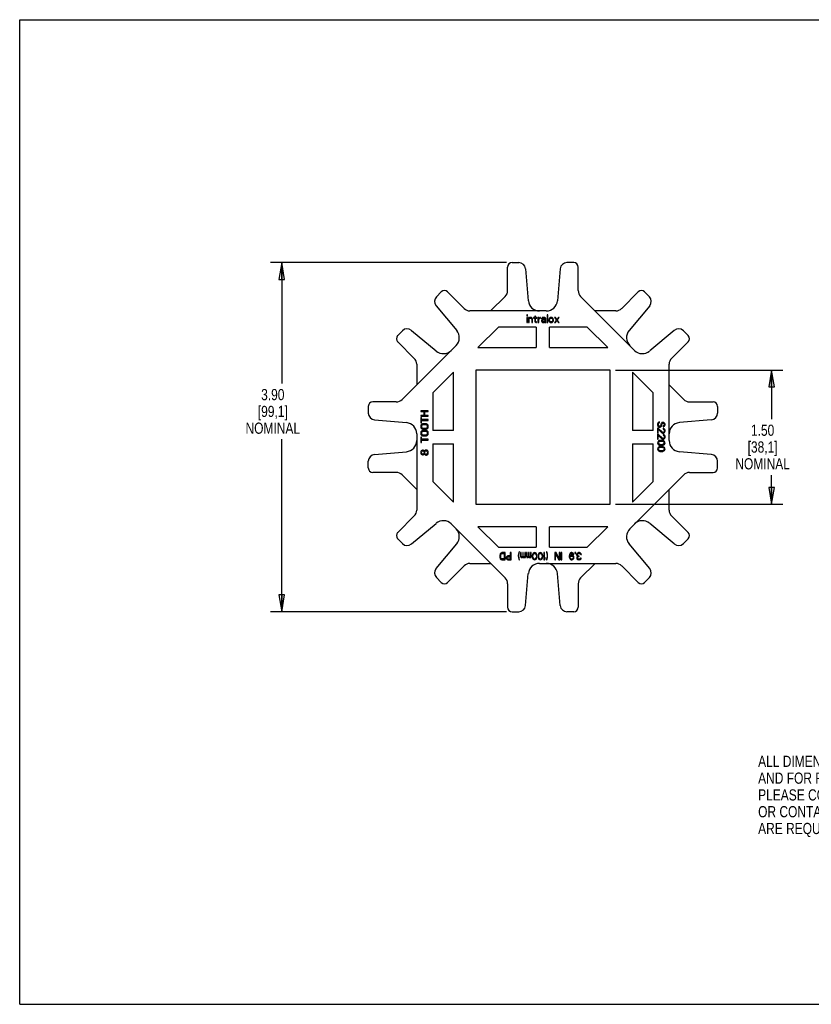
# Model space of a CAD drawing. Header units: inches. Extents: x 0 to 17, y 0 to 11.
# Tile 1 of 2: x 0 to 8.8, y 0 to 11. Entities that reach past the tile are written whole.
import ezdxf

# ---------------------------------------------------------------- set-up
doc = ezdxf.new("R2010")
doc.units = ezdxf.units.IN
doc.header["$LTSCALE"] = 0.935
doc.header["$MEASUREMENT"] = 0
doc.layers.get('0').update_dxf_attribs({"linetype": 'CONTINUOUS'})
doc.layers.add('ALL_FEATURES', color=7, linetype='CONTINUOUS')
doc.styles.get("Standard").update_dxf_attribs({"font": 'txt', "width": 0.8})
doc.dimstyles.new('DIMSTYLE_1', dxfattribs={"dimtxt": 0.125, "dimasz": 0.1875, "dimexe": 0.18, "dimexo": 0.0625, "dimgap": 0.09, "dimtad": 0, "dimtih": 1, "dimtoh": 1, "dimzin": 4, "dimdsep": 46, "dimtxsty": 'STANDARD', "dimblk": 'CLOSED', "dimblk1": 'CLOSED', "dimblk2": 'CLOSED', "dimcen": 0.09, "dimadec": 0, "dimazin": 0, "dimtp": 0.01, "dimtm": 0.01, "dimtfac": 1, "dimtofl": 0, "dimtmove": 0, "dimatfit": 3, "dimldrblk": 'CLOSED', "dimfxl": 1, "dimtolj": 1, "dimtzin": 4, "dimarcsym": 0})

# ---------------------------------------------------------------- blocks, each defined once
blk = doc.blocks.new('_CLOSED')
at = {"color": 0, "linetype": 'BYBLOCK'}
for p, q in [((0, 0), (-1, 0.167)), ((-1, 0.167), (-1, -0.167)), ((-1, -0.167), (0, 0)), ((-1, 0), (0, 0))]:
    blk.add_line(p, q, dxfattribs=at)
blk = doc.blocks.new('*D1')
at = {"color": 3, "linetype": 'CONTINUOUS'}
for p, q in [((6.656, 7.086), (8.523, 7.086)), ((8.398, 7.086), (8.398, 6.538)), ((8.398, 5.586), (8.398, 5.913)), ((6.656, 5.586), (8.523, 5.586))]:
    blk.add_line(p, q, dxfattribs=at)
at = {"color": 3, "linetype": 'CONTINUOUS', "xscale": 0.1875, "yscale": 0.1875, "zscale": 0.1875}
for p, rotation in [((8.398, 7.086), 90), ((8.398, 5.586), 270)]:
    blk.add_blockref('_CLOSED', p, dxfattribs=dict(at, rotation=rotation))
at = {"color": 3, "linetype": 'CONTINUOUS', "insert": (8.298, 6.476), "char_height": 0.125, "width": 0.7, "attachment_point": 2, "line_spacing_factor": 0.9}
blk.add_mtext('1.50\\P[38,1]\\PNOMINAL', dxfattribs=at)
blk = doc.blocks.new('*D2')
at = {"color": 3, "linetype": 'CONTINUOUS'}
for p, q in [((5.437, 8.286), (2.802, 8.286)), ((2.927, 8.286), (2.927, 6.937)), ((2.927, 4.386), (2.927, 6.312)), ((5.437, 4.386), (2.802, 4.386))]:
    blk.add_line(p, q, dxfattribs=at)
at = {"color": 3, "linetype": 'CONTINUOUS', "xscale": 0.1875, "yscale": 0.1875, "zscale": 0.1875}
for p, rotation in [((2.927, 8.286), 90), ((2.927, 4.386), 270)]:
    blk.add_blockref('_CLOSED', p, dxfattribs=dict(at, rotation=rotation))
at = {"color": 3, "linetype": 'CONTINUOUS', "insert": (2.827, 6.874), "char_height": 0.125, "width": 0.7, "attachment_point": 2, "line_spacing_factor": 0.9}
blk.add_mtext('3.90\\P[99,1]\\PNOMINAL', dxfattribs=at)

msp = doc.modelspace()

# ---------------------------------------------------------------- linework, layer by layer
at = {"color": 7, "linetype": 'CONTINUOUS'}
for p, q in [((0, 0), (0, 11)), ((0, 11), (17, 11)), ((5.5, 8.286), (5.575, 8.286)), ((6.188, 8.286), (6.113, 8.286)), ((5.45, 7.974), (5.45, 8.236)), ((5.65, 8.217), (5.681, 7.86)), ((6.038, 8.217), (6.007, 7.86)), ((6.238, 7.974), (6.238, 8.236)), ((4.708, 7.958), (4.655, 7.905)), ((4.964, 7.773), (4.779, 7.958)), ((6.724, 7.773), (6.909, 7.958)), ((6.979, 7.958), (7.033, 7.905)), ((5.423, 7.909), (5.26, 7.746)), ((6.868, 7.306), (6.265, 7.909)), ((4.651, 7.804), (4.881, 7.529)), ((5.882, 7.746), (5.029, 7.746)), ((5.664, 7.701), (5.664, 7.692)), ((5.672, 7.701), (5.664, 7.701)), ((5.672, 7.692), (5.672, 7.701)), ((5.892, 7.701), (5.892, 7.616)), ((5.899, 7.701), (5.892, 7.701)), ((5.899, 7.616), (5.899, 7.701)), ((6.658, 7.746), (6.428, 7.746)), ((7.037, 7.804), (6.806, 7.529)), ((5.664, 7.692), (5.672, 7.692)), ((5.664, 7.674), (5.664, 7.616)), ((5.672, 7.674), (5.664, 7.674)), ((5.664, 7.616), (5.672, 7.616)), ((5.672, 7.616), (5.672, 7.674)), ((5.684, 7.674), (5.684, 7.616)), ((5.692, 7.674), (5.684, 7.674)), ((5.684, 7.616), (5.692, 7.616)), ((5.692, 7.665), (5.692, 7.674)), ((5.695, 7.668), (5.692, 7.665)), ((5.692, 7.657), (5.695, 7.661)), ((5.692, 7.616), (5.692, 7.657)), ((5.699, 7.672), (5.695, 7.668)), ((5.695, 7.661), (5.699, 7.665)), ((5.706, 7.674), (5.699, 7.672)), ((5.699, 7.665), (5.706, 7.667)), ((5.712, 7.674), (5.706, 7.674)), ((5.706, 7.667), (5.712, 7.665)), ((5.716, 7.672), (5.712, 7.674)), ((5.712, 7.665), (5.715, 7.663)), ((5.715, 7.663), (5.718, 7.659)), ((5.721, 7.668), (5.716, 7.672)), ((5.718, 7.659), (5.72, 7.65)), ((5.72, 7.65), (5.72, 7.616)), ((5.72, 7.616), (5.727, 7.616)), ((5.724, 7.665), (5.721, 7.668)), ((5.726, 7.659), (5.724, 7.665)), ((5.727, 7.65), (5.726, 7.659)), ((5.727, 7.616), (5.727, 7.65)), ((5.74, 7.674), (5.74, 7.667)), ((5.752, 7.674), (5.74, 7.674)), ((5.74, 7.667), (5.752, 7.667)), ((5.752, 7.688), (5.752, 7.674)), ((5.76, 7.688), (5.752, 7.688)), ((5.752, 7.667), (5.752, 7.63)), ((5.752, 7.63), (5.755, 7.623)), ((5.755, 7.623), (5.76, 7.62)), ((5.76, 7.674), (5.76, 7.688)), ((5.777, 7.674), (5.76, 7.674)), ((5.76, 7.634), (5.76, 7.667)), ((5.76, 7.667), (5.777, 7.667)), ((5.761, 7.629), (5.76, 7.634)), ((5.76, 7.62), (5.765, 7.618)), ((5.766, 7.625), (5.761, 7.629)), ((5.765, 7.618), (5.774, 7.616)), ((5.774, 7.623), (5.766, 7.625)), ((5.774, 7.616), (5.774, 7.623)), ((5.777, 7.667), (5.777, 7.674)), ((5.789, 7.674), (5.789, 7.616)), ((5.797, 7.674), (5.789, 7.674)), ((5.789, 7.616), (5.797, 7.616)), ((5.797, 7.663), (5.797, 7.674)), ((5.8, 7.667), (5.797, 7.663)), ((5.797, 7.652), (5.802, 7.659)), ((5.797, 7.616), (5.797, 7.652)), ((5.805, 7.67), (5.8, 7.667)), ((5.802, 7.659), (5.808, 7.663)), ((5.809, 7.672), (5.805, 7.67)), ((5.808, 7.663), (5.817, 7.665)), ((5.817, 7.674), (5.809, 7.672)), ((5.817, 7.665), (5.817, 7.674)), ((5.831, 7.667), (5.83, 7.663)), ((5.83, 7.663), (5.83, 7.659)), ((5.83, 7.659), (5.837, 7.659)), ((5.833, 7.645), (5.83, 7.638)), ((5.83, 7.638), (5.83, 7.632)), ((5.83, 7.632), (5.831, 7.625)), ((5.834, 7.67), (5.831, 7.667)), ((5.831, 7.625), (5.836, 7.62)), ((5.836, 7.648), (5.833, 7.645)), ((5.837, 7.672), (5.834, 7.67)), ((5.842, 7.652), (5.836, 7.648)), ((5.836, 7.62), (5.839, 7.618)), ((5.848, 7.674), (5.837, 7.672)), ((5.837, 7.659), (5.839, 7.663)), ((5.837, 7.634), (5.839, 7.639)), ((5.837, 7.63), (5.837, 7.634)), ((5.839, 7.627), (5.837, 7.63)), ((5.839, 7.663), (5.842, 7.665)), ((5.839, 7.639), (5.842, 7.643)), ((5.845, 7.623), (5.839, 7.627)), ((5.839, 7.618), (5.845, 7.616)), ((5.842, 7.665), (5.848, 7.667)), ((5.851, 7.654), (5.842, 7.652)), ((5.842, 7.643), (5.845, 7.645)), ((5.845, 7.645), (5.851, 7.647)), ((5.854, 7.623), (5.845, 7.623)), ((5.845, 7.616), (5.854, 7.616)), ((5.857, 7.674), (5.848, 7.674)), ((5.848, 7.667), (5.857, 7.667)), ((5.868, 7.654), (5.851, 7.654)), ((5.851, 7.647), (5.868, 7.647)), ((5.862, 7.627), (5.854, 7.623)), ((5.854, 7.616), (5.862, 7.618)), ((5.867, 7.672), (5.857, 7.674)), ((5.857, 7.667), (5.864, 7.665)), ((5.867, 7.632), (5.862, 7.627)), ((5.862, 7.618), (5.867, 7.621)), ((5.864, 7.665), (5.867, 7.663)), ((5.871, 7.668), (5.867, 7.672)), ((5.867, 7.663), (5.868, 7.659)), ((5.868, 7.636), (5.867, 7.632)), ((5.867, 7.621), (5.868, 7.625)), ((5.868, 7.659), (5.868, 7.654)), ((5.868, 7.647), (5.868, 7.636)), ((5.868, 7.625), (5.87, 7.62)), ((5.87, 7.62), (5.871, 7.616)), ((5.875, 7.665), (5.871, 7.668)), ((5.871, 7.616), (5.879, 7.616)), ((5.876, 7.659), (5.875, 7.665)), ((5.876, 7.63), (5.876, 7.659)), ((5.878, 7.621), (5.876, 7.63)), ((5.879, 7.616), (5.878, 7.621)), ((5.892, 7.616), (5.899, 7.616)), ((5.913, 7.656), (5.912, 7.648)), ((5.912, 7.648), (5.912, 7.641)), ((5.912, 7.641), (5.915, 7.629)), ((5.915, 7.661), (5.913, 7.656)), ((5.918, 7.667), (5.915, 7.661)), ((5.915, 7.629), (5.918, 7.623)), ((5.921, 7.67), (5.918, 7.667)), ((5.918, 7.623), (5.921, 7.62)), ((5.919, 7.648), (5.921, 7.656)), ((5.919, 7.641), (5.919, 7.648)), ((5.921, 7.634), (5.919, 7.641)), ((5.924, 7.672), (5.921, 7.67)), ((5.921, 7.656), (5.924, 7.661)), ((5.924, 7.629), (5.921, 7.634)), ((5.921, 7.62), (5.924, 7.618)), ((5.93, 7.674), (5.924, 7.672)), ((5.924, 7.661), (5.927, 7.665)), ((5.927, 7.625), (5.924, 7.629)), ((5.924, 7.618), (5.93, 7.616)), ((5.927, 7.665), (5.933, 7.667)), ((5.933, 7.623), (5.927, 7.625)), ((5.943, 7.674), (5.93, 7.674)), ((5.93, 7.616), (5.943, 7.616)), ((5.933, 7.667), (5.94, 7.667)), ((5.94, 7.623), (5.933, 7.623)), ((5.94, 7.667), (5.946, 7.665)), ((5.946, 7.625), (5.94, 7.623)), ((5.949, 7.672), (5.943, 7.674)), ((5.943, 7.616), (5.949, 7.618)), ((5.946, 7.665), (5.949, 7.661)), ((5.949, 7.629), (5.946, 7.625)), ((5.952, 7.67), (5.949, 7.672)), ((5.949, 7.661), (5.952, 7.656)), ((5.952, 7.634), (5.949, 7.629)), ((5.949, 7.618), (5.952, 7.62)), ((5.955, 7.667), (5.952, 7.67)), ((5.952, 7.656), (5.954, 7.648)), ((5.954, 7.641), (5.952, 7.634)), ((5.952, 7.62), (5.955, 7.623)), ((5.954, 7.648), (5.954, 7.641)), ((5.958, 7.661), (5.955, 7.667)), ((5.955, 7.623), (5.958, 7.629)), ((5.96, 7.656), (5.958, 7.661)), ((5.958, 7.629), (5.961, 7.641)), ((5.961, 7.648), (5.96, 7.656)), ((5.961, 7.641), (5.961, 7.648)), ((5.974, 7.674), (5.995, 7.645)), ((5.983, 7.674), (5.974, 7.674)), ((5.995, 7.645), (5.974, 7.616)), ((5.974, 7.616), (5.983, 7.616)), ((6, 7.65), (5.983, 7.674)), ((5.983, 7.616), (6, 7.639)), ((6.017, 7.674), (6, 7.65)), ((6, 7.639), (6.017, 7.616)), ((6.005, 7.645), (6.026, 7.674)), ((6.026, 7.616), (6.005, 7.645)), ((6.026, 7.674), (6.017, 7.674)), ((6.017, 7.616), (6.026, 7.616)), ((4.222, 7.472), (4.275, 7.525)), ((4.376, 7.529), (4.651, 7.299)), ((5.349, 7.566), (5.119, 7.336)), ((5.769, 7.566), (5.349, 7.566)), ((5.769, 7.566), (5.769, 7.336)), ((5.919, 7.336), (5.919, 7.566)), ((6.339, 7.566), (5.919, 7.566)), ((6.569, 7.336), (6.339, 7.566)), ((7.311, 7.529), (7.037, 7.299)), ((7.466, 7.472), (7.413, 7.525)), ((4.407, 7.216), (4.222, 7.401)), ((7.281, 7.216), (7.466, 7.401)), ((4.874, 7.36), (4.271, 6.757)), ((5.119, 7.336), (5.769, 7.336)), ((5.919, 7.336), (6.569, 7.336)), ((4.434, 7.151), (4.434, 6.92)), ((7.254, 6.298), (7.254, 7.151)), ((4.844, 7.061), (4.614, 6.831)), ((4.844, 6.411), (4.844, 7.061)), ((6.844, 7.061), (6.844, 6.411)), ((7.074, 6.831), (6.844, 7.061)), ((4.614, 6.831), (4.614, 6.411)), ((7.074, 6.411), (7.074, 6.831)), ((7.417, 6.757), (7.254, 6.92)), ((4.206, 6.73), (3.944, 6.73)), ((7.482, 6.73), (7.744, 6.73)), ((3.894, 6.68), (3.894, 6.605)), ((4.479, 6.632), (4.479, 6.622)), ((4.564, 6.632), (4.479, 6.632)), ((4.479, 6.622), (4.513, 6.622)), ((4.513, 6.622), (4.513, 6.579)), ((4.524, 6.579), (4.524, 6.622)), ((4.524, 6.622), (4.564, 6.622)), ((4.564, 6.622), (4.564, 6.632)), ((7.794, 6.68), (7.794, 6.605)), ((3.962, 6.53), (4.32, 6.499)), ((4.479, 6.579), (4.479, 6.57)), ((4.513, 6.579), (4.479, 6.579)), ((4.479, 6.57), (4.564, 6.57)), ((4.479, 6.557), (4.479, 6.498)), ((4.488, 6.557), (4.479, 6.557)), ((4.479, 6.498), (4.488, 6.498)), ((4.488, 6.533), (4.488, 6.557)), ((4.564, 6.533), (4.488, 6.533)), ((4.488, 6.498), (4.488, 6.523)), ((4.488, 6.523), (4.564, 6.523)), ((4.564, 6.579), (4.524, 6.579)), ((4.564, 6.57), (4.564, 6.579)), ((4.564, 6.523), (4.564, 6.533)), ((7.126, 6.492), (7.124, 6.484)), ((7.131, 6.5), (7.126, 6.492)), ((7.14, 6.504), (7.131, 6.5)), ((7.135, 6.484), (7.136, 6.49)), ((7.136, 6.49), (7.142, 6.495)), ((7.147, 6.506), (7.14, 6.504)), ((7.142, 6.495), (7.147, 6.497)), ((7.147, 6.497), (7.147, 6.506)), ((7.167, 6.494), (7.164, 6.487)), ((7.174, 6.5), (7.167, 6.494)), ((7.182, 6.501), (7.174, 6.5)), ((7.174, 6.486), (7.178, 6.49)), ((7.178, 6.49), (7.183, 6.492)), ((7.189, 6.501), (7.182, 6.501)), ((7.183, 6.492), (7.187, 6.492)), ((7.187, 6.492), (7.193, 6.49)), ((7.196, 6.5), (7.189, 6.501)), ((7.193, 6.49), (7.196, 6.486)), ((7.203, 6.494), (7.196, 6.5)), ((7.207, 6.487), (7.203, 6.494)), ((7.725, 6.53), (7.368, 6.499)), ((4.481, 6.469), (4.479, 6.461)), ((4.479, 6.461), (4.479, 6.449)), ((4.479, 6.449), (4.481, 6.441)), ((4.481, 6.395), (4.479, 6.387)), ((4.479, 6.387), (4.479, 6.375)), ((4.484, 6.475), (4.481, 6.469)), ((4.481, 6.441), (4.484, 6.435)), ((4.484, 6.401), (4.481, 6.395)), ((4.491, 6.481), (4.484, 6.475)), ((4.484, 6.435), (4.491, 6.429)), ((4.491, 6.407), (4.484, 6.401)), ((4.49, 6.461), (4.491, 6.467)), ((4.49, 6.449), (4.49, 6.461)), ((4.491, 6.443), (4.49, 6.449)), ((4.49, 6.387), (4.491, 6.393)), ((4.49, 6.375), (4.49, 6.387)), ((4.499, 6.485), (4.491, 6.481)), ((4.491, 6.467), (4.495, 6.472)), ((4.495, 6.438), (4.491, 6.443)), ((4.491, 6.429), (4.499, 6.426)), ((4.499, 6.41), (4.491, 6.407)), ((4.491, 6.393), (4.495, 6.398)), ((4.495, 6.472), (4.5, 6.475)), ((4.5, 6.435), (4.495, 6.438)), ((4.495, 6.398), (4.5, 6.401)), ((4.508, 6.486), (4.499, 6.485)), ((4.499, 6.426), (4.508, 6.424)), ((4.508, 6.412), (4.499, 6.41)), ((4.5, 6.475), (4.508, 6.477)), ((4.508, 6.433), (4.5, 6.435)), ((4.5, 6.401), (4.508, 6.402)), ((4.535, 6.486), (4.508, 6.486)), ((4.508, 6.477), (4.535, 6.477)), ((4.535, 6.433), (4.508, 6.433)), ((4.508, 6.424), (4.535, 6.424)), ((4.535, 6.412), (4.508, 6.412)), ((4.508, 6.402), (4.535, 6.402)), ((4.544, 6.485), (4.535, 6.486)), ((4.535, 6.477), (4.542, 6.475)), ((4.542, 6.435), (4.535, 6.433)), ((4.535, 6.424), (4.544, 6.426)), ((4.544, 6.41), (4.535, 6.412)), ((4.535, 6.402), (4.542, 6.401)), ((4.542, 6.475), (4.548, 6.472)), ((4.548, 6.438), (4.542, 6.435)), ((4.542, 6.401), (4.548, 6.398)), ((4.551, 6.481), (4.544, 6.485)), ((4.544, 6.426), (4.551, 6.429)), ((4.551, 6.407), (4.544, 6.41)), ((4.548, 6.472), (4.551, 6.467)), ((4.551, 6.443), (4.548, 6.438)), ((4.548, 6.398), (4.551, 6.393)), ((4.558, 6.475), (4.551, 6.481)), ((4.551, 6.467), (4.553, 6.461)), ((4.553, 6.449), (4.551, 6.443)), ((4.551, 6.429), (4.558, 6.435)), ((4.558, 6.401), (4.551, 6.407)), ((4.551, 6.393), (4.553, 6.387)), ((4.553, 6.461), (4.553, 6.449)), ((4.553, 6.387), (4.553, 6.375)), ((4.562, 6.469), (4.558, 6.475)), ((4.558, 6.435), (4.562, 6.441)), ((4.562, 6.395), (4.558, 6.401)), ((4.564, 6.461), (4.562, 6.469)), ((4.562, 6.441), (4.564, 6.449)), ((4.564, 6.387), (4.562, 6.395)), ((4.564, 6.449), (4.564, 6.461)), ((4.564, 6.375), (4.564, 6.387)), ((4.844, 6.411), (4.614, 6.411)), ((7.074, 6.411), (6.844, 6.411)), ((7.124, 6.484), (7.124, 6.472)), ((7.124, 6.472), (7.126, 6.464)), ((7.133, 6.436), (7.124, 6.436)), ((7.124, 6.436), (7.124, 6.38)), ((7.124, 6.38), (7.133, 6.38)), ((7.126, 6.464), (7.129, 6.458)), ((7.129, 6.458), (7.136, 6.452)), ((7.178, 6.393), (7.133, 6.436)), ((7.133, 6.424), (7.173, 6.385)), ((7.133, 6.38), (7.133, 6.424)), ((7.135, 6.472), (7.135, 6.484)), ((7.136, 6.466), (7.135, 6.472)), ((7.14, 6.461), (7.136, 6.466)), ((7.136, 6.452), (7.144, 6.449)), ((7.145, 6.458), (7.14, 6.461)), ((7.144, 6.449), (7.153, 6.449)), ((7.151, 6.458), (7.145, 6.458)), ((7.156, 6.461), (7.151, 6.458)), ((7.153, 6.449), (7.16, 6.452)), ((7.16, 6.466), (7.156, 6.461)), ((7.162, 6.472), (7.16, 6.466)), ((7.16, 6.452), (7.167, 6.458)), ((7.164, 6.487), (7.162, 6.481)), ((7.162, 6.481), (7.162, 6.472)), ((7.167, 6.458), (7.171, 6.464)), ((7.171, 6.464), (7.173, 6.472)), ((7.173, 6.481), (7.174, 6.486)), ((7.173, 6.472), (7.173, 6.481)), ((7.173, 6.385), (7.178, 6.382)), ((7.185, 6.39), (7.178, 6.393)), ((7.178, 6.382), (7.185, 6.38)), ((7.189, 6.39), (7.185, 6.39)), ((7.185, 6.38), (7.189, 6.38)), ((7.193, 6.464), (7.189, 6.463)), ((7.189, 6.463), (7.189, 6.453)), ((7.189, 6.453), (7.194, 6.455)), ((7.196, 6.433), (7.189, 6.435)), ((7.189, 6.435), (7.189, 6.427)), ((7.189, 6.427), (7.194, 6.424)), ((7.194, 6.393), (7.189, 6.39)), ((7.189, 6.38), (7.196, 6.382)), ((7.196, 6.467), (7.193, 6.464)), ((7.194, 6.455), (7.202, 6.459)), ((7.194, 6.424), (7.198, 6.419)), ((7.198, 6.397), (7.194, 6.393)), ((7.196, 6.486), (7.198, 6.481)), ((7.198, 6.472), (7.196, 6.467)), ((7.203, 6.427), (7.196, 6.433)), ((7.196, 6.382), (7.203, 6.388)), ((7.198, 6.481), (7.198, 6.472)), ((7.198, 6.419), (7.2, 6.411)), ((7.2, 6.405), (7.198, 6.397)), ((7.2, 6.411), (7.2, 6.405)), ((7.202, 6.459), (7.207, 6.466)), ((7.207, 6.421), (7.203, 6.427)), ((7.203, 6.388), (7.207, 6.394)), ((7.209, 6.481), (7.207, 6.487)), ((7.207, 6.466), (7.209, 6.473)), ((7.209, 6.41), (7.207, 6.421)), ((7.207, 6.394), (7.209, 6.404)), ((7.209, 6.473), (7.209, 6.481)), ((7.209, 6.404), (7.209, 6.41)), ((4.434, 6.374), (4.434, 5.521)), ((4.479, 6.375), (4.481, 6.367)), ((4.479, 6.337), (4.479, 6.278)), ((4.488, 6.337), (4.479, 6.337)), ((4.479, 6.278), (4.488, 6.278)), ((4.481, 6.367), (4.484, 6.361)), ((4.484, 6.361), (4.491, 6.354)), ((4.488, 6.313), (4.488, 6.337)), ((4.564, 6.313), (4.488, 6.313)), ((4.488, 6.278), (4.488, 6.303)), ((4.488, 6.303), (4.564, 6.303)), ((4.491, 6.368), (4.49, 6.375)), ((4.495, 6.364), (4.491, 6.368)), ((4.491, 6.354), (4.499, 6.351)), ((4.5, 6.361), (4.495, 6.364)), ((4.499, 6.351), (4.508, 6.35)), ((4.508, 6.359), (4.5, 6.361)), ((4.535, 6.359), (4.508, 6.359)), ((4.508, 6.35), (4.535, 6.35)), ((4.542, 6.361), (4.535, 6.359)), ((4.535, 6.35), (4.544, 6.351)), ((4.548, 6.364), (4.542, 6.361)), ((4.544, 6.351), (4.551, 6.354)), ((4.551, 6.368), (4.548, 6.364)), ((4.553, 6.375), (4.551, 6.368)), ((4.551, 6.354), (4.558, 6.361)), ((4.558, 6.361), (4.562, 6.367)), ((4.562, 6.367), (4.564, 6.375)), ((4.564, 6.303), (4.564, 6.313)), ((7.133, 6.368), (7.124, 6.368)), ((7.124, 6.368), (7.124, 6.312)), ((7.124, 6.312), (7.133, 6.312)), ((7.126, 6.281), (7.124, 6.272)), ((7.124, 6.272), (7.126, 6.263)), ((7.131, 6.289), (7.126, 6.281)), ((7.136, 6.294), (7.131, 6.289)), ((7.178, 6.325), (7.133, 6.368)), ((7.133, 6.356), (7.173, 6.317)), ((7.133, 6.312), (7.133, 6.356)), ((7.133, 6.272), (7.135, 6.28)), ((7.135, 6.264), (7.133, 6.272)), ((7.135, 6.28), (7.138, 6.284)), ((7.144, 6.297), (7.136, 6.294)), ((7.138, 6.284), (7.149, 6.291)), ((7.149, 6.298), (7.144, 6.297)), ((7.158, 6.3), (7.149, 6.298)), ((7.149, 6.291), (7.16, 6.292)), ((7.174, 6.3), (7.158, 6.3)), ((7.16, 6.292), (7.173, 6.292)), ((7.173, 6.317), (7.178, 6.314)), ((7.173, 6.292), (7.183, 6.291)), ((7.183, 6.298), (7.174, 6.3)), ((7.185, 6.322), (7.178, 6.325)), ((7.178, 6.314), (7.185, 6.312)), ((7.189, 6.297), (7.183, 6.298)), ((7.183, 6.291), (7.194, 6.284)), ((7.189, 6.322), (7.185, 6.322)), ((7.185, 6.312), (7.189, 6.312)), ((7.196, 6.365), (7.189, 6.366)), ((7.189, 6.366), (7.189, 6.359)), ((7.189, 6.359), (7.194, 6.356)), ((7.194, 6.325), (7.189, 6.322)), ((7.189, 6.312), (7.196, 6.314)), ((7.196, 6.294), (7.189, 6.297)), ((7.194, 6.356), (7.198, 6.351)), ((7.198, 6.329), (7.194, 6.325)), ((7.194, 6.284), (7.198, 6.28)), ((7.203, 6.359), (7.196, 6.365)), ((7.196, 6.314), (7.203, 6.32)), ((7.202, 6.289), (7.196, 6.294)), ((7.198, 6.351), (7.2, 6.343)), ((7.2, 6.337), (7.198, 6.329)), ((7.198, 6.28), (7.2, 6.272)), ((7.2, 6.272), (7.198, 6.264)), ((7.2, 6.343), (7.2, 6.337)), ((7.207, 6.281), (7.202, 6.289)), ((7.207, 6.353), (7.203, 6.359)), ((7.203, 6.32), (7.207, 6.326)), ((7.209, 6.342), (7.207, 6.353)), ((7.207, 6.326), (7.209, 6.335)), ((7.209, 6.272), (7.207, 6.281)), ((7.207, 6.263), (7.209, 6.272)), ((7.209, 6.335), (7.209, 6.342)), ((3.962, 6.142), (4.32, 6.173)), ((4.481, 6.175), (4.479, 6.167)), ((4.479, 6.167), (4.479, 6.161)), ((4.479, 6.161), (4.481, 6.153)), ((4.486, 6.182), (4.481, 6.175)), ((4.491, 6.187), (4.486, 6.182)), ((4.488, 6.167), (4.49, 6.173)), ((4.488, 6.161), (4.488, 6.167)), ((4.49, 6.154), (4.488, 6.161)), ((4.49, 6.173), (4.495, 6.179)), ((4.5, 6.19), (4.491, 6.187)), ((4.495, 6.179), (4.5, 6.182)), ((4.506, 6.19), (4.5, 6.19)), ((4.5, 6.182), (4.504, 6.182)), ((4.504, 6.182), (4.51, 6.179)), ((4.513, 6.187), (4.506, 6.19)), ((4.51, 6.179), (4.515, 6.173)), ((4.519, 6.182), (4.513, 6.187)), ((4.515, 6.173), (4.517, 6.167)), ((4.517, 6.161), (4.515, 6.154)), ((4.517, 6.167), (4.517, 6.161)), ((4.52, 6.179), (4.519, 6.182)), ((4.522, 6.182), (4.52, 6.179)), ((4.528, 6.189), (4.522, 6.182)), ((4.524, 6.167), (4.526, 6.173)), ((4.524, 6.161), (4.524, 6.167)), ((4.526, 6.154), (4.524, 6.161)), ((4.526, 6.173), (4.529, 6.179)), ((4.537, 6.192), (4.528, 6.189)), ((4.529, 6.179), (4.537, 6.184)), ((4.542, 6.192), (4.537, 6.192)), ((4.537, 6.184), (4.542, 6.184)), ((4.551, 6.189), (4.542, 6.192)), ((4.542, 6.184), (4.549, 6.179)), ((4.549, 6.179), (4.553, 6.173)), ((4.557, 6.184), (4.551, 6.189)), ((4.553, 6.173), (4.555, 6.167)), ((4.555, 6.161), (4.553, 6.154)), ((4.555, 6.167), (4.555, 6.161)), ((4.562, 6.176), (4.557, 6.184)), ((4.564, 6.168), (4.562, 6.176)), ((4.564, 6.159), (4.564, 6.168)), ((4.614, 6.261), (4.614, 5.841)), ((4.614, 6.261), (4.844, 6.261)), ((4.844, 5.611), (4.844, 6.261)), ((6.844, 6.261), (7.074, 6.261)), ((6.844, 6.261), (6.844, 5.611)), ((7.074, 5.841), (7.074, 6.261)), ((7.126, 6.213), (7.124, 6.204)), ((7.124, 6.204), (7.126, 6.194)), ((7.126, 6.263), (7.131, 6.255)), ((7.131, 6.221), (7.126, 6.213)), ((7.126, 6.194), (7.131, 6.187)), ((7.131, 6.255), (7.136, 6.25)), ((7.136, 6.225), (7.131, 6.221)), ((7.131, 6.187), (7.136, 6.182)), ((7.133, 6.204), (7.135, 6.212)), ((7.135, 6.196), (7.133, 6.204)), ((7.138, 6.26), (7.135, 6.264)), ((7.135, 6.212), (7.138, 6.216)), ((7.138, 6.191), (7.135, 6.196)), ((7.136, 6.25), (7.144, 6.247)), ((7.144, 6.229), (7.136, 6.225)), ((7.136, 6.182), (7.144, 6.179)), ((7.149, 6.253), (7.138, 6.26)), ((7.138, 6.216), (7.149, 6.222)), ((7.149, 6.185), (7.138, 6.191)), ((7.144, 6.247), (7.149, 6.246)), ((7.149, 6.23), (7.144, 6.229)), ((7.144, 6.179), (7.149, 6.177)), ((7.16, 6.252), (7.149, 6.253)), ((7.149, 6.246), (7.158, 6.244)), ((7.158, 6.232), (7.149, 6.23)), ((7.149, 6.222), (7.16, 6.224)), ((7.16, 6.184), (7.149, 6.185)), ((7.149, 6.177), (7.158, 6.176)), ((7.158, 6.244), (7.174, 6.244)), ((7.174, 6.232), (7.158, 6.232)), ((7.158, 6.176), (7.174, 6.176)), ((7.173, 6.252), (7.16, 6.252)), ((7.16, 6.224), (7.173, 6.224)), ((7.173, 6.184), (7.16, 6.184)), ((7.183, 6.253), (7.173, 6.252)), ((7.173, 6.224), (7.183, 6.222)), ((7.183, 6.185), (7.173, 6.184)), ((7.174, 6.244), (7.183, 6.246)), ((7.183, 6.23), (7.174, 6.232)), ((7.174, 6.176), (7.183, 6.177)), ((7.194, 6.26), (7.183, 6.253)), ((7.183, 6.246), (7.189, 6.247)), ((7.189, 6.229), (7.183, 6.23)), ((7.183, 6.222), (7.194, 6.216)), ((7.194, 6.191), (7.183, 6.185)), ((7.183, 6.177), (7.189, 6.179)), ((7.189, 6.247), (7.196, 6.25)), ((7.196, 6.225), (7.189, 6.229)), ((7.189, 6.179), (7.196, 6.182)), ((7.198, 6.264), (7.194, 6.26)), ((7.194, 6.216), (7.198, 6.212)), ((7.198, 6.196), (7.194, 6.191)), ((7.196, 6.25), (7.202, 6.255)), ((7.202, 6.221), (7.196, 6.225)), ((7.196, 6.182), (7.202, 6.187)), ((7.198, 6.212), (7.2, 6.204)), ((7.2, 6.204), (7.198, 6.196)), ((7.202, 6.255), (7.207, 6.263)), ((7.207, 6.213), (7.202, 6.221)), ((7.202, 6.187), (7.207, 6.194)), ((7.209, 6.204), (7.207, 6.213)), ((7.207, 6.194), (7.209, 6.204)), ((7.725, 6.142), (7.368, 6.173)), ((3.894, 5.992), (3.894, 6.067)), ((4.481, 6.153), (4.486, 6.145)), ((4.486, 6.145), (4.491, 6.141)), ((4.495, 6.148), (4.49, 6.154)), ((4.491, 6.141), (4.5, 6.137)), ((4.5, 6.145), (4.495, 6.148)), ((4.504, 6.145), (4.5, 6.145)), ((4.5, 6.137), (4.506, 6.137)), ((4.51, 6.148), (4.504, 6.145)), ((4.506, 6.137), (4.513, 6.141)), ((4.515, 6.154), (4.51, 6.148)), ((4.513, 6.141), (4.519, 6.145)), ((4.519, 6.145), (4.52, 6.148)), ((4.52, 6.148), (4.522, 6.145)), ((4.522, 6.145), (4.528, 6.139)), ((4.529, 6.148), (4.526, 6.154)), ((4.528, 6.139), (4.537, 6.136)), ((4.537, 6.144), (4.529, 6.148)), ((4.542, 6.144), (4.537, 6.144)), ((4.537, 6.136), (4.542, 6.136)), ((4.549, 6.148), (4.542, 6.144)), ((4.542, 6.136), (4.551, 6.139)), ((4.553, 6.154), (4.549, 6.148)), ((4.551, 6.139), (4.557, 6.144)), ((4.557, 6.144), (4.562, 6.151)), ((4.562, 6.151), (4.564, 6.159)), ((7.794, 5.992), (7.794, 6.067)), ((4.206, 5.942), (3.944, 5.942)), ((7.482, 5.942), (7.744, 5.942)), ((4.271, 5.915), (4.434, 5.752)), ((4.614, 5.841), (4.844, 5.611)), ((6.814, 5.312), (7.417, 5.915)), ((6.844, 5.611), (7.074, 5.841)), ((7.254, 5.521), (7.254, 5.752)), ((4.407, 5.456), (4.222, 5.271)), ((7.281, 5.456), (7.466, 5.271)), ((4.376, 5.143), (4.651, 5.373)), ((4.82, 5.366), (5.423, 4.763)), ((5.119, 5.336), (5.349, 5.106)), ((5.769, 5.336), (5.119, 5.336)), ((5.769, 5.336), (5.769, 5.106)), ((6.569, 5.336), (5.919, 5.336)), ((5.919, 5.106), (5.919, 5.336)), ((6.339, 5.106), (6.569, 5.336)), ((7.311, 5.143), (7.037, 5.373)), ((4.222, 5.2), (4.275, 5.147)), ((7.466, 5.2), (7.413, 5.147)), ((4.651, 4.868), (4.881, 5.143)), ((5.349, 5.106), (5.769, 5.106)), ((5.919, 5.106), (6.339, 5.106)), ((7.037, 4.868), (6.806, 5.143)), ((5.365, 5.027), (5.364, 5.019)), ((5.364, 5.019), (5.364, 4.993)), ((5.364, 4.993), (5.365, 4.985)), ((5.368, 5.034), (5.365, 5.027)), ((5.365, 4.985), (5.368, 4.978)), ((5.374, 5.041), (5.368, 5.034)), ((5.368, 4.978), (5.374, 4.971)), ((5.373, 5.019), (5.374, 5.025)), ((5.373, 4.993), (5.373, 5.019)), ((5.374, 4.986), (5.373, 4.993)), ((5.38, 5.044), (5.374, 5.041)), ((5.374, 5.025), (5.377, 5.031)), ((5.377, 4.981), (5.374, 4.986)), ((5.374, 4.971), (5.38, 4.968)), ((5.377, 5.031), (5.381, 5.034)), ((5.381, 4.978), (5.377, 4.981)), ((5.387, 5.046), (5.38, 5.044)), ((5.38, 4.968), (5.387, 4.966)), ((5.381, 5.034), (5.387, 5.036)), ((5.387, 4.976), (5.381, 4.978)), ((5.422, 5.046), (5.387, 5.046)), ((5.387, 5.036), (5.413, 5.036)), ((5.413, 4.976), (5.387, 4.976)), ((5.387, 4.966), (5.422, 4.966)), ((5.413, 5.036), (5.413, 4.976)), ((5.422, 4.966), (5.422, 5.046)), ((5.435, 4.997), (5.434, 4.991)), ((5.434, 4.991), (5.434, 4.985)), ((5.434, 4.985), (5.435, 4.98)), ((5.44, 5.003), (5.435, 4.997)), ((5.435, 4.98), (5.44, 4.973)), ((5.445, 5.008), (5.44, 5.003)), ((5.44, 4.973), (5.445, 4.968)), ((5.443, 4.99), (5.444, 4.995)), ((5.443, 4.985), (5.443, 4.99)), ((5.444, 4.98), (5.443, 4.985)), ((5.444, 4.995), (5.447, 4.998)), ((5.447, 4.976), (5.444, 4.98)), ((5.453, 5.01), (5.445, 5.008)), ((5.445, 4.968), (5.453, 4.966)), ((5.447, 4.998), (5.451, 5)), ((5.451, 4.974), (5.447, 4.976)), ((5.451, 5), (5.479, 5)), ((5.479, 4.974), (5.451, 4.974)), ((5.479, 5.01), (5.453, 5.01)), ((5.453, 4.966), (5.488, 4.966)), ((5.488, 5.046), (5.479, 5.046)), ((5.479, 5.046), (5.479, 5.01)), ((5.479, 5), (5.479, 4.974)), ((5.488, 4.966), (5.488, 5.046)), ((5.571, 5.032), (5.569, 5.017)), ((5.569, 5.017), (5.569, 5.005)), ((5.569, 5.005), (5.571, 4.99)), ((5.574, 5.048), (5.571, 5.032)), ((5.571, 4.99), (5.574, 4.974)), ((5.577, 5.056), (5.574, 5.048)), ((5.574, 4.974), (5.577, 4.966)), ((5.575, 5.017), (5.577, 5.032)), ((5.575, 5.005), (5.575, 5.017)), ((5.577, 4.99), (5.575, 5.005)), ((5.583, 5.056), (5.577, 5.056)), ((5.577, 5.032), (5.58, 5.048)), ((5.58, 4.974), (5.577, 4.99)), ((5.577, 4.966), (5.583, 4.966)), ((5.58, 5.048), (5.583, 5.056)), ((5.583, 4.966), (5.58, 4.974)), ((5.601, 5.046), (5.594, 5.046)), ((5.594, 5.046), (5.594, 5.005)), ((5.594, 5.005), (5.597, 4.997)), ((5.597, 4.997), (5.6, 4.993)), ((5.6, 4.993), (5.604, 4.991)), ((5.601, 5.005), (5.601, 5.046)), ((5.603, 5.002), (5.601, 5.005)), ((5.604, 5), (5.603, 5.002)), ((5.607, 4.998), (5.604, 5)), ((5.604, 4.991), (5.61, 4.991)), ((5.612, 4.998), (5.607, 4.998)), ((5.61, 4.991), (5.615, 4.993)), ((5.615, 5), (5.612, 4.998)), ((5.616, 5.002), (5.615, 5)), ((5.615, 4.993), (5.619, 4.998)), ((5.618, 5.005), (5.616, 5.002)), ((5.625, 5.046), (5.618, 5.046)), ((5.618, 5.046), (5.618, 5.005)), ((5.619, 4.998), (5.623, 4.993)), ((5.623, 4.993), (5.628, 4.991)), ((5.625, 5.005), (5.625, 5.046)), ((5.626, 5.002), (5.625, 5.005)), ((5.628, 5), (5.626, 5.002)), ((5.631, 4.998), (5.628, 5)), ((5.628, 4.991), (5.634, 4.991)), ((5.634, 4.998), (5.631, 4.998)), ((5.638, 5), (5.634, 4.998)), ((5.634, 4.991), (5.638, 4.993)), ((5.641, 5.003), (5.638, 5)), ((5.638, 4.993), (5.641, 4.997)), ((5.648, 5.046), (5.641, 5.046)), ((5.641, 5.046), (5.641, 5.003)), ((5.641, 4.997), (5.641, 4.991)), ((5.641, 4.991), (5.648, 4.991)), ((5.648, 4.991), (5.648, 5.046)), ((5.667, 5.046), (5.66, 5.046)), ((5.66, 5.046), (5.66, 5.005)), ((5.66, 5.005), (5.663, 4.997)), ((5.663, 4.997), (5.666, 4.993)), ((5.666, 4.993), (5.67, 4.991)), ((5.667, 5.005), (5.667, 5.046)), ((5.669, 5.002), (5.667, 5.005)), ((5.67, 5), (5.669, 5.002)), ((5.673, 4.998), (5.67, 5)), ((5.67, 4.991), (5.676, 4.991)), ((5.677, 4.998), (5.673, 4.998)), ((5.676, 4.991), (5.68, 4.993)), ((5.68, 5), (5.677, 4.998)), ((5.682, 5.002), (5.68, 5)), ((5.68, 4.993), (5.685, 4.998)), ((5.683, 5.005), (5.682, 5.002)), ((5.69, 5.046), (5.683, 5.046)), ((5.683, 5.046), (5.683, 5.005)), ((5.685, 4.998), (5.689, 4.993)), ((5.689, 4.993), (5.693, 4.991)), ((5.69, 5.005), (5.69, 5.046)), ((5.692, 5.002), (5.69, 5.005)), ((5.693, 5), (5.692, 5.002)), ((5.696, 4.998), (5.693, 5)), ((5.693, 4.991), (5.699, 4.991)), ((5.699, 4.998), (5.696, 4.998)), ((5.704, 5), (5.699, 4.998)), ((5.699, 4.991), (5.704, 4.993)), ((5.706, 5.003), (5.704, 5)), ((5.704, 4.993), (5.706, 4.997)), ((5.714, 5.046), (5.706, 5.046)), ((5.706, 5.046), (5.706, 5.003)), ((5.706, 4.997), (5.706, 4.991)), ((5.706, 4.991), (5.714, 4.991)), ((5.714, 4.991), (5.714, 5.046)), ((5.727, 5.022), (5.725, 5.014)), ((5.725, 5.014), (5.725, 4.998)), ((5.725, 4.998), (5.727, 4.99)), ((5.728, 5.027), (5.727, 5.022)), ((5.727, 4.99), (5.728, 4.985)), ((5.731, 5.034), (5.728, 5.027)), ((5.728, 4.985), (5.731, 4.978)), ((5.736, 5.039), (5.731, 5.034)), ((5.731, 4.978), (5.736, 4.973)), ((5.733, 5.012), (5.734, 5.022)), ((5.733, 5), (5.733, 5.012)), ((5.734, 4.99), (5.733, 5)), ((5.734, 5.022), (5.74, 5.032)), ((5.74, 4.98), (5.734, 4.99)), ((5.743, 5.044), (5.736, 5.039)), ((5.736, 4.973), (5.743, 4.968)), ((5.74, 5.032), (5.744, 5.036)), ((5.744, 4.976), (5.74, 4.98)), ((5.752, 5.046), (5.743, 5.044)), ((5.743, 4.968), (5.752, 4.966)), ((5.744, 5.036), (5.752, 5.037)), ((5.752, 4.974), (5.744, 4.976)), ((5.76, 5.044), (5.752, 5.046)), ((5.752, 5.037), (5.759, 5.036)), ((5.759, 4.976), (5.752, 4.974)), ((5.752, 4.966), (5.76, 4.968)), ((5.759, 5.036), (5.763, 5.032)), ((5.763, 4.98), (5.759, 4.976)), ((5.768, 5.039), (5.76, 5.044)), ((5.76, 4.968), (5.768, 4.973)), ((5.763, 5.032), (5.769, 5.022)), ((5.769, 4.99), (5.763, 4.98)), ((5.772, 5.034), (5.768, 5.039)), ((5.768, 4.973), (5.772, 4.978)), ((5.769, 5.022), (5.771, 5.012)), ((5.771, 5), (5.769, 4.99)), ((5.771, 5.012), (5.771, 5)), ((5.775, 5.027), (5.772, 5.034)), ((5.772, 4.978), (5.775, 4.985)), ((5.776, 5.022), (5.775, 5.027)), ((5.775, 4.985), (5.776, 4.99)), ((5.778, 5.014), (5.776, 5.022)), ((5.776, 4.99), (5.778, 4.998)), ((5.778, 4.998), (5.778, 5.014)), ((5.791, 5.022), (5.79, 5.014)), ((5.79, 5.014), (5.79, 4.998)), ((5.79, 4.998), (5.791, 4.99)), ((5.793, 5.027), (5.791, 5.022)), ((5.791, 4.99), (5.793, 4.985)), ((5.795, 5.034), (5.793, 5.027)), ((5.793, 4.985), (5.795, 4.978)), ((5.8, 5.039), (5.795, 5.034)), ((5.795, 4.978), (5.8, 4.973)), ((5.797, 5.012), (5.798, 5.022)), ((5.797, 5), (5.797, 5.012)), ((5.798, 4.99), (5.797, 5)), ((5.798, 5.022), (5.804, 5.032)), ((5.804, 4.98), (5.798, 4.99)), ((5.807, 5.044), (5.8, 5.039)), ((5.8, 4.973), (5.807, 4.968)), ((5.804, 5.032), (5.809, 5.036)), ((5.809, 4.976), (5.804, 4.98)), ((5.816, 5.046), (5.807, 5.044)), ((5.807, 4.968), (5.816, 4.966)), ((5.809, 5.036), (5.816, 5.037)), ((5.816, 4.974), (5.809, 4.976)), ((5.825, 5.044), (5.816, 5.046)), ((5.816, 5.037), (5.823, 5.036)), ((5.823, 4.976), (5.816, 4.974)), ((5.816, 4.966), (5.825, 4.968)), ((5.823, 5.036), (5.828, 5.032)), ((5.828, 4.98), (5.823, 4.976)), ((5.832, 5.039), (5.825, 5.044)), ((5.825, 4.968), (5.832, 4.973)), ((5.828, 5.032), (5.833, 5.022)), ((5.833, 4.99), (5.828, 4.98)), ((5.836, 5.034), (5.832, 5.039)), ((5.832, 4.973), (5.836, 4.978)), ((5.833, 5.022), (5.835, 5.012)), ((5.835, 5), (5.833, 4.99)), ((5.835, 5.012), (5.835, 5)), ((5.839, 5.027), (5.836, 5.034)), ((5.836, 4.978), (5.839, 4.985)), ((5.841, 5.022), (5.839, 5.027)), ((5.839, 4.985), (5.841, 4.99)), ((5.842, 5.014), (5.841, 5.022)), ((5.841, 4.99), (5.842, 4.998)), ((5.842, 4.998), (5.842, 5.014)), ((5.863, 5.046), (5.854, 5.046)), ((5.854, 5.046), (5.854, 4.966)), ((5.854, 4.966), (5.863, 4.966)), ((5.863, 4.98), (5.863, 5.046)), ((5.871, 4.991), (5.863, 4.98)), ((5.863, 4.966), (5.871, 4.978)), ((5.871, 4.978), (5.871, 4.991)), ((5.889, 5.056), (5.883, 5.056)), ((5.883, 5.056), (5.886, 5.048)), ((5.886, 4.974), (5.883, 4.966)), ((5.883, 4.966), (5.889, 4.966)), ((5.886, 5.048), (5.889, 5.032)), ((5.889, 4.99), (5.886, 4.974)), ((5.892, 5.048), (5.889, 5.056)), ((5.889, 5.032), (5.89, 5.017)), ((5.89, 5.005), (5.889, 4.99)), ((5.889, 4.966), (5.892, 4.974)), ((5.89, 5.017), (5.89, 5.005)), ((5.895, 5.032), (5.892, 5.048)), ((5.892, 4.974), (5.895, 4.99)), ((5.896, 5.017), (5.895, 5.032)), ((5.895, 4.99), (5.896, 5.005)), ((5.896, 5.005), (5.896, 5.017)), ((5.991, 5.046), (5.978, 5.046)), ((5.978, 5.046), (5.978, 4.966)), ((5.978, 4.966), (5.986, 4.966)), ((5.986, 5.034), (6.023, 4.966)), ((5.986, 4.966), (5.986, 5.034)), ((6.027, 4.976), (5.991, 5.046)), ((6.023, 4.966), (6.036, 4.966)), ((6.036, 5.046), (6.027, 5.046)), ((6.027, 5.046), (6.027, 4.976)), ((6.036, 4.966), (6.036, 5.046)), ((6.056, 5.046), (6.048, 5.046)), ((6.048, 5.046), (6.048, 4.966)), ((6.048, 4.966), (6.056, 4.966)), ((6.056, 4.966), (6.056, 5.046)), ((6.14, 5.024), (6.138, 5.012)), ((6.138, 5.012), (6.138, 5)), ((6.138, 5), (6.14, 4.988)), ((6.143, 5.032), (6.14, 5.024)), ((6.14, 4.988), (6.143, 4.98)), ((6.147, 5.039), (6.143, 5.032)), ((6.143, 4.98), (6.147, 4.973)), ((6.145, 5.012), (6.147, 5.022)), ((6.154, 5.015), (6.145, 5.008)), ((6.145, 5.008), (6.145, 5.012)), ((6.154, 5.044), (6.147, 5.039)), ((6.147, 5.022), (6.148, 5.027)), ((6.147, 4.993), (6.148, 4.998)), ((6.147, 4.99), (6.147, 4.993)), ((6.148, 4.985), (6.147, 4.99)), ((6.147, 4.973), (6.154, 4.968)), ((6.148, 5.027), (6.151, 5.032)), ((6.148, 4.998), (6.151, 5.003)), ((6.151, 4.98), (6.148, 4.985)), ((6.151, 5.032), (6.156, 5.036)), ((6.151, 5.003), (6.156, 5.007)), ((6.156, 4.976), (6.151, 4.98)), ((6.161, 5.046), (6.154, 5.044)), ((6.161, 5.017), (6.154, 5.015)), ((6.154, 4.968), (6.161, 4.966)), ((6.156, 5.036), (6.16, 5.037)), ((6.156, 5.007), (6.16, 5.008)), ((6.16, 4.974), (6.156, 4.976)), ((6.16, 5.037), (6.169, 5.037)), ((6.16, 5.008), (6.17, 5.008)), ((6.17, 4.974), (6.16, 4.974)), ((6.167, 5.046), (6.161, 5.046)), ((6.169, 5.017), (6.161, 5.017)), ((6.161, 4.966), (6.169, 4.966)), ((6.175, 5.044), (6.167, 5.046)), ((6.169, 5.037), (6.173, 5.036)), ((6.176, 5.015), (6.169, 5.017)), ((6.169, 4.966), (6.176, 4.968)), ((6.17, 5.008), (6.175, 5.007)), ((6.175, 4.976), (6.17, 4.974)), ((6.173, 5.036), (6.178, 5.032)), ((6.182, 5.039), (6.175, 5.044)), ((6.175, 5.007), (6.179, 5.003)), ((6.179, 4.98), (6.175, 4.976)), ((6.183, 5.01), (6.176, 5.015)), ((6.176, 4.968), (6.183, 4.973)), ((6.178, 5.032), (6.18, 5.027)), ((6.179, 5.003), (6.182, 4.998)), ((6.182, 4.985), (6.179, 4.98)), ((6.18, 5.027), (6.188, 5.027)), ((6.186, 5.032), (6.182, 5.039)), ((6.182, 4.998), (6.183, 4.993)), ((6.183, 4.99), (6.182, 4.985)), ((6.188, 5.003), (6.183, 5.01)), ((6.183, 4.993), (6.183, 4.99)), ((6.183, 4.973), (6.188, 4.98)), ((6.188, 5.027), (6.186, 5.032)), ((6.191, 4.995), (6.188, 5.003)), ((6.188, 4.98), (6.191, 4.988)), ((6.191, 4.988), (6.191, 4.995)), ((6.21, 5.046), (6.202, 5.046)), ((6.202, 5.046), (6.202, 5.037)), ((6.202, 5.037), (6.21, 5.037)), ((6.21, 5.037), (6.21, 5.046)), ((6.223, 5.032), (6.221, 5.027)), ((6.221, 5.027), (6.221, 5.02)), ((6.221, 5.02), (6.223, 5.014)), ((6.226, 5.037), (6.223, 5.032)), ((6.223, 5.014), (6.226, 5.008)), ((6.224, 4.995), (6.223, 4.988)), ((6.223, 4.988), (6.223, 4.985)), ((6.223, 4.985), (6.224, 4.978)), ((6.227, 5), (6.224, 4.995)), ((6.224, 4.978), (6.23, 4.971)), ((6.23, 5.041), (6.226, 5.037)), ((6.226, 5.008), (6.233, 5.005)), ((6.233, 5.005), (6.227, 5)), ((6.229, 5.027), (6.23, 5.031)), ((6.229, 5.02), (6.229, 5.027)), ((6.231, 5.014), (6.229, 5.02)), ((6.236, 5.044), (6.23, 5.041)), ((6.23, 5.031), (6.233, 5.034)), ((6.23, 4.988), (6.233, 4.995)), ((6.23, 4.985), (6.23, 4.988)), ((6.233, 4.98), (6.23, 4.985)), ((6.23, 4.971), (6.236, 4.968)), ((6.236, 5.01), (6.231, 5.014)), ((6.233, 5.034), (6.236, 5.036)), ((6.233, 4.995), (6.236, 4.998)), ((6.237, 4.976), (6.233, 4.98)), ((6.242, 5.046), (6.236, 5.044)), ((6.236, 5.036), (6.243, 5.037)), ((6.245, 5.008), (6.236, 5.01)), ((6.236, 4.998), (6.245, 5.002)), ((6.236, 4.968), (6.246, 4.966)), ((6.245, 4.974), (6.237, 4.976)), ((6.253, 5.046), (6.242, 5.046)), ((6.243, 5.037), (6.252, 5.037)), ((6.25, 5.008), (6.245, 5.008)), ((6.245, 5.002), (6.25, 5.002)), ((6.25, 4.974), (6.245, 4.974)), ((6.246, 4.966), (6.249, 4.966)), ((6.249, 4.966), (6.259, 4.968)), ((6.25, 5.002), (6.25, 5.008)), ((6.258, 4.976), (6.25, 4.974)), ((6.252, 5.037), (6.259, 5.036)), ((6.259, 5.044), (6.253, 5.046)), ((6.262, 4.98), (6.258, 4.976)), ((6.265, 5.041), (6.259, 5.044)), ((6.259, 5.036), (6.262, 5.034)), ((6.259, 4.968), (6.265, 4.971)), ((6.262, 5.034), (6.265, 5.031)), ((6.265, 4.985), (6.262, 4.98)), ((6.269, 5.037), (6.265, 5.041)), ((6.265, 5.031), (6.266, 5.027)), ((6.272, 4.985), (6.265, 4.985)), ((6.265, 4.971), (6.271, 4.978)), ((6.266, 5.027), (6.274, 5.027)), ((6.272, 5.032), (6.269, 5.037)), ((6.271, 4.978), (6.272, 4.985)), ((6.274, 5.027), (6.272, 5.032)), ((4.964, 4.899), (4.779, 4.714)), ((5.029, 4.926), (5.26, 4.926)), ((5.806, 4.926), (6.658, 4.926)), ((6.265, 4.763), (6.428, 4.926)), ((6.724, 4.899), (6.909, 4.714)), ((4.708, 4.714), (4.655, 4.767)), ((5.65, 4.454), (5.681, 4.812)), ((6.038, 4.454), (6.007, 4.812)), ((6.979, 4.714), (7.033, 4.767)), ((5.45, 4.698), (5.45, 4.436)), ((6.238, 4.698), (6.238, 4.436)), ((5.5, 4.386), (5.575, 4.386)), ((6.188, 4.386), (6.113, 4.386)), ((0, 0), (17, 0))]:
    msp.add_line(p, q, dxfattribs=at)
for centre, radius, start, end in [((5.5, 8.236), 0.05, 90, 180), ((5.575, 8.211), 0.075, 5, 90), ((6.113, 8.211), 0.075, 90, 175), ((6.188, 8.236), 0.05, 0, 90), ((4.744, 7.923), 0.05, 45, 135), ((5.358, 7.974), 0.092, 315, 360), ((6.33, 7.974), 0.092, 180, 225), ((6.944, 7.923), 0.05, 45, 135), ((4.708, 7.852), 0.075, 135, 220), ((5.806, 7.871), 0.125, 185, 270), ((5.882, 7.871), 0.125, 270, 355), ((6.98, 7.852), 0.075, 320, 45), ((5.029, 7.838), 0.092, 225, 270), ((6.658, 7.838), 0.092, 270, 315), ((4.328, 7.472), 0.075, 50, 135), ((4.785, 7.448), 0.125, 315, 40), ((6.902, 7.448), 0.125, 140, 225), ((7.36, 7.472), 0.075, 45, 130), ((4.257, 7.436), 0.05, 135, 225), ((7.431, 7.436), 0.05, 315, 45), ((4.731, 7.394), 0.125, 230, 315), ((6.956, 7.394), 0.125, 225, 310), ((4.342, 7.151), 0.092, 0, 45), ((7.346, 7.151), 0.092, 135, 180), ((3.944, 6.68), 0.05, 90, 180), ((4.206, 6.822), 0.092, 270, 315), ((7.482, 6.822), 0.092, 225, 270), ((7.744, 6.68), 0.05, 0, 90), ((3.969, 6.605), 0.075, 180, 265), ((7.719, 6.605), 0.075, 275, 360), ((4.309, 6.374), 0.125, 0, 85), ((7.379, 6.374), 0.125, 95, 180), ((4.309, 6.298), 0.125, 275, 360), ((7.379, 6.298), 0.125, 180, 265), ((3.969, 6.067), 0.075, 95, 180), ((7.719, 6.067), 0.075, 0, 85), ((3.944, 5.992), 0.05, 180, 270), ((4.206, 5.85), 0.092, 45, 90), ((7.482, 5.85), 0.092, 90, 135), ((7.744, 5.992), 0.05, 270, 360), ((4.342, 5.521), 0.092, 315, 360), ((7.346, 5.521), 0.092, 180, 225), ((4.731, 5.278), 0.125, 45, 130), ((6.956, 5.278), 0.125, 50, 135), ((4.785, 5.223), 0.125, 320, 45), ((6.902, 5.223), 0.125, 135, 220), ((4.257, 5.236), 0.05, 135, 225), ((7.431, 5.236), 0.05, 315, 45), ((4.328, 5.2), 0.075, 225, 310), ((7.36, 5.2), 0.075, 230, 315), ((4.708, 4.82), 0.075, 140, 225), ((5.029, 4.834), 0.092, 90, 135), ((5.806, 4.801), 0.125, 90, 175), ((5.882, 4.801), 0.125, 5, 90), ((6.658, 4.834), 0.092, 45, 90), ((6.98, 4.82), 0.075, 315, 40), ((5.358, 4.698), 0.092, 0, 45), ((6.33, 4.698), 0.092, 135, 180), ((4.744, 4.749), 0.05, 225, 315), ((6.944, 4.749), 0.05, 225, 315), ((5.5, 4.436), 0.05, 180, 270), ((5.575, 4.461), 0.075, 270, 355), ((6.113, 4.461), 0.075, 185, 270), ((6.188, 4.436), 0.05, 270, 360)]:
    msp.add_arc(centre, radius, start, end, dxfattribs=at)
at = {"layer": 'ALL_FEATURES', "color": 7, "linetype": 'CONTINUOUS'}
for p, q in [((5.094, 7.086), (5.094, 5.586)), ((6.594, 7.086), (5.094, 7.086)), ((6.594, 5.586), (6.594, 7.086)), ((5.094, 5.586), (6.594, 5.586))]:
    msp.add_line(p, q, dxfattribs=at)

# ---------------------------------------------------------------- texts
at = {"color": 3, "linetype": 'CONTINUOUS', "insert": (8.248, 2.777), "char_height": 0.125, "width": 3.5, "attachment_point": 1, "line_spacing_factor": 0.9}
msp.add_mtext('ALL DIMENSIONS SHOWN ARE NOMINAL\\PAND FOR REFERENCE ONLY.\\PPLEASE CONSULT ENGINEERING MANUAL\\POR CONTACT INTRALOX IF EXACT VALUES\\PARE REQUIRED. ', dxfattribs=at)

# ---------------------------------------------------------------- dimensions: what is measured, and where the dimension line sits
at = {"color": 3, "linetype": 'CONTINUOUS'}
for base, p1, p2, picture, middle in [((2.927, 4.386), (5.437, 8.286), (5.437, 4.386), '*D2', (2.702, 6.624)), ((8.398, 5.586), (6.656, 7.086), (6.656, 5.586), '*D1', (8.173, 6.226))]:
    dim = msp.add_linear_dim(base=base, p1=p1, p2=p2, angle=270, text='<>\\PNOMINAL', dimstyle='DIMSTYLE_1', dxfattribs=at)
    dim.commit()
    dim.dimension.update_dxf_attribs({"geometry": picture, "text_midpoint": middle, "dimtype": 160})

doc.saveas('drawing.dxf')
